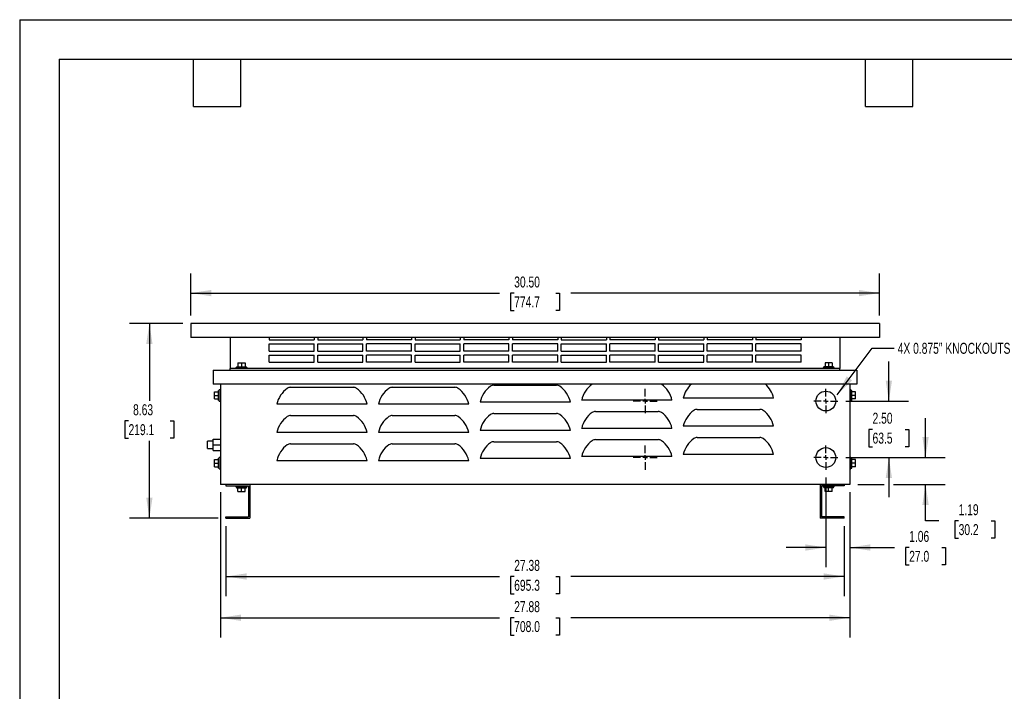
# Model space of a CAD drawing. Header units: inches. Extents: x 0 to 77, y 0 to 59.5.
# Tile 2 of 5: x 0 to 43.6, y 29.8 to 59.5. Entities that reach past the tile are written whole.
import ezdxf

# ---------------------------------------------------------------- set-up
doc = ezdxf.new("R2010")
doc.units = ezdxf.units.IN
doc.header["$LTSCALE"] = 7
doc.header["$MEASUREMENT"] = 0
doc.linetypes.add('CENTERX2', pattern=[0.8, 0.5, -0.1, 0.1, -0.1])
doc.layers.add('CENTER', color=40, linetype='CENTERX2')
doc.layers.add('DIMENSIONS', color=140, linetype='Continuous', lineweight=25)
doc.layers.add('TEXT', color=140, linetype='Continuous', lineweight=25)
doc.styles.add('SLDTEXTSTYLE0', font='TXT', dxfattribs={"width": 0.7})
doc.dimstyles.new('SLDDIMSTYLE0', dxfattribs={"dimtxt": 0.486111, "dimasz": 0.91, "dimexe": 0, "dimexo": 0.0625, "dimgap": 0.121528, "dimtad": 0, "dimtih": 1, "dimtoh": 1, "dimrnd": 1e-09, "dimzin": 4, "dimdsep": 46, "dimtxsty": 'SLDTEXTSTYLE0', "dimsah": 1, "dimcen": 0.09, "dimadec": 0, "dimazin": 1, "dimtfac": 1, "dimtofl": 0, "dimtmove": 0, "dimatfit": 3, "dimfxl": 0, "dimfrac": 2, "dimtolj": 1, "dimtzin": 12, "dimarcsym": 0})
doc.dimstyles.new('SLDDIMSTYLE1', dxfattribs={"dimtxt": 0.486111, "dimasz": 0.91, "dimexe": 0, "dimexo": 0.0625, "dimgap": 0.121528, "dimtad": 0, "dimtih": 1, "dimtoh": 1, "dimrnd": 1e-09, "dimzin": 12, "dimdsep": 46, "dimtxsty": 'SLDTEXTSTYLE0', "dimsah": 1, "dimcen": 0.09, "dimadec": 0, "dimazin": 3, "dimtfac": 1, "dimtofl": 0, "dimtmove": 0, "dimatfit": 3, "dimfxl": 0, "dimfrac": 2, "dimtolj": 1, "dimtzin": 12, "dimarcsym": 0})
doc.dimstyles.new('SLDDIMSTYLE2', dxfattribs={"dimtxt": 0.486111, "dimasz": 0.91, "dimexe": 0, "dimexo": 0.0625, "dimgap": 0.121528, "dimtad": 0, "dimtih": 1, "dimtoh": 1, "dimrnd": 1e-09, "dimzin": 4, "dimdsep": 46, "dimtxsty": 'SLDTEXTSTYLE0', "dimsah": 1, "dimcen": 0.09, "dimadec": 0, "dimazin": 1, "dimtfac": 1, "dimtmove": 0, "dimatfit": 0, "dimfxl": 0, "dimfrac": 2, "dimtolj": 1, "dimtzin": 12, "dimarcsym": 0})
doc.dimstyles.new('SLDDIMSTYLE3', dxfattribs={"dimtxt": 0.486111, "dimasz": 0.91, "dimexe": 0, "dimexo": 0.0625, "dimgap": 0.121528, "dimtad": 0, "dimtih": 1, "dimtoh": 1, "dimrnd": 1e-09, "dimzin": 12, "dimdsep": 46, "dimtxsty": 'SLDTEXTSTYLE0', "dimsah": 1, "dimcen": 0.09, "dimadec": 0, "dimazin": 3, "dimtfac": 1, "dimtmove": 0, "dimatfit": 0, "dimfxl": 0, "dimfrac": 2, "dimtolj": 1, "dimtzin": 12, "dimarcsym": 0})
doc.dimstyles.new('SLDDIMSTYLE4', dxfattribs={"dimtxt": 0.18, "dimasz": 0.91, "dimexe": 0, "dimexo": 0.0625, "dimgap": 0, "dimtad": 0, "dimtih": 1, "dimtoh": 1, "dimdec": 0, "dimrnd": 1e-09, "dimzin": 0, "dimdsep": 46, "dimtxsty": 'Standard', "dimsah": 1, "dimcen": 0.09, "dimadec": 0, "dimazin": 0, "dimtfac": 0.91, "dimtdec": 0, "dimtofl": 0, "dimtmove": 0, "dimatfit": 3, "dimfxl": 0, "dimfrac": 2, "dimtolj": 1, "dimtzin": 0, "dimarcsym": 0})

# ---------------------------------------------------------------- blocks, each defined once
blk = doc.blocks.new('_D')
at = {"layer": 'DIMENSIONS'}
for p, q in [((7.574, 46.394), (7.574, 48.265)), ((38.074, 46.394), (38.074, 48.265)), ((7.574, 47.39), (21.241, 47.39)), ((21.899, 47.389), (21.736, 47.389)), ((21.736, 47.389), (21.736, 46.616)), ((23.749, 47.389), (23.912, 47.389)), ((23.912, 47.389), (23.912, 46.616)), ((38.074, 47.39), (24.407, 47.39)), ((21.736, 46.616), (21.899, 46.616)), ((23.912, 46.616), (23.749, 46.616))]:
    blk.add_line(p, q, dxfattribs=at)
for points in [[(7.574, 47.39), (8.484, 47.25), (8.484, 47.53)], [(38.074, 47.39), (37.164, 47.53), (37.164, 47.25)]]:
    blk.add_solid(points, dxfattribs=at)
at = {"layer": 'DIMENSIONS', "char_height": 0.4861, "attachment_point": 1, "style": 'SLDTEXTSTYLE0'}
for s, insert in [('30.50', (21.899, 48.124)), ('774.7', (21.899, 47.242))]:
    blk.add_mtext(s, dxfattribs=dict(at, insert=insert))
blk = doc.blocks.new('_D_1')
at = {"layer": 'DIMENSIONS'}
for p, q in [((7.224, 46.044), (4.869, 46.044)), ((5.744, 46.044), (5.744, 42.614)), ((4.82, 41.73), (4.657, 41.73)), ((4.657, 41.73), (4.657, 40.957)), ((6.669, 41.73), (6.832, 41.73)), ((6.832, 41.73), (6.832, 40.957)), ((4.657, 40.957), (4.82, 40.957)), ((5.744, 37.419), (5.744, 40.848)), ((6.832, 40.957), (6.669, 40.957)), ((8.786, 37.419), (4.869, 37.419))]:
    blk.add_line(p, q, dxfattribs=at)
for points in [[(5.744, 46.044), (5.604, 45.134), (5.884, 45.134)], [(5.744, 37.419), (5.884, 38.329), (5.604, 38.329)]]:
    blk.add_solid(points, dxfattribs=at)
at = {"layer": 'DIMENSIONS', "char_height": 0.4861, "attachment_point": 1, "style": 'SLDTEXTSTYLE0'}
for s, insert in [('8.63', (5.022, 42.466)), ('219.1', (4.82, 41.584))]:
    blk.add_mtext(s, dxfattribs=dict(at, insert=insert))
blk = doc.blocks.new('_D_2')
at = {"layer": 'DIMENSIONS'}
for p, q in [((9.136, 37.069), (9.136, 33.962)), ((36.511, 37.069), (36.511, 33.962)), ((9.136, 34.837), (21.241, 34.837)), ((21.899, 34.836), (21.736, 34.836)), ((21.736, 34.836), (21.736, 34.063)), ((23.749, 34.836), (23.912, 34.836)), ((23.912, 34.836), (23.912, 34.063)), ((36.511, 34.837), (24.407, 34.837)), ((21.736, 34.063), (21.899, 34.063)), ((23.912, 34.063), (23.749, 34.063))]:
    blk.add_line(p, q, dxfattribs=at)
for points in [[(9.136, 34.837), (10.046, 34.697), (10.046, 34.977)], [(36.511, 34.837), (35.601, 34.977), (35.601, 34.697)]]:
    blk.add_solid(points, dxfattribs=at)
at = {"layer": 'DIMENSIONS', "char_height": 0.4861, "attachment_point": 1, "style": 'SLDTEXTSTYLE0'}
for s, insert in [('27.38', (21.899, 35.572)), ('695.3', (21.899, 34.69))]:
    blk.add_mtext(s, dxfattribs=dict(at, insert=insert))
blk = doc.blocks.new('_D_3')
at = {"layer": 'DIMENSIONS'}
for p, q in [((8.886, 38.569), (8.886, 32.134)), ((36.761, 38.569), (36.761, 32.134)), ((8.886, 33.009), (21.241, 33.009)), ((21.899, 33.008), (21.736, 33.008)), ((21.736, 33.008), (21.736, 32.235)), ((23.749, 33.008), (23.912, 33.008)), ((23.912, 33.008), (23.912, 32.235)), ((36.761, 33.009), (24.407, 33.009)), ((21.736, 32.235), (21.899, 32.235)), ((23.912, 32.235), (23.749, 32.235))]:
    blk.add_line(p, q, dxfattribs=at)
for points in [[(8.886, 33.009), (9.796, 32.869), (9.796, 33.149)], [(36.761, 33.009), (35.851, 33.149), (35.851, 32.869)]]:
    blk.add_solid(points, dxfattribs=at)
at = {"layer": 'DIMENSIONS', "char_height": 0.4861, "attachment_point": 1, "style": 'SLDTEXTSTYLE0'}
for s, insert in [('27.88', (21.899, 33.744)), ('708.0', (21.899, 32.862))]:
    blk.add_mtext(s, dxfattribs=dict(at, insert=insert))
blk = doc.blocks.new('_D_4')
at = {"layer": 'DIMENSIONS'}
for p, q in [((38.49, 42.606), (38.49, 44.356)), ((36.586, 42.606), (39.365, 42.606)), ((37.768, 41.355), (37.604, 41.355)), ((37.604, 41.355), (37.604, 40.582)), ((39.213, 41.355), (39.376, 41.355)), ((39.376, 41.355), (39.376, 40.582)), ((37.604, 40.582), (37.768, 40.582)), ((39.376, 40.582), (39.213, 40.582)), ((36.586, 40.106), (39.365, 40.106)), ((38.49, 40.106), (38.49, 38.356))]:
    blk.add_line(p, q, dxfattribs=at)
for points in [[(38.49, 42.606), (38.63, 43.516), (38.35, 43.516)], [(38.49, 40.106), (38.35, 39.196), (38.63, 39.196)]]:
    blk.add_solid(points, dxfattribs=at)
at = {"layer": 'DIMENSIONS', "char_height": 0.4861, "attachment_point": 1, "style": 'SLDTEXTSTYLE0'}
for s, insert in [('2.50', (37.768, 42.091)), ('63.5', (37.768, 41.209))]:
    blk.add_mtext(s, dxfattribs=dict(at, insert=insert))
blk = doc.blocks.new('_D_5')
at = {"layer": 'DIMENSIONS'}
for p, q in [((40.114, 40.106), (40.114, 41.856)), ((36.586, 40.106), (40.989, 40.106)), ((37.111, 38.919), (38.28, 38.919)), ((38.7, 38.919), (40.989, 38.919)), ((40.114, 37.304), (40.114, 38.919)), ((40.704, 37.304), (40.114, 37.304)), ((41.58, 37.303), (41.417, 37.303)), ((41.417, 37.303), (41.417, 36.53)), ((43.025, 37.303), (43.188, 37.303)), ((43.188, 37.303), (43.188, 36.53)), ((41.417, 36.53), (41.58, 36.53)), ((43.188, 36.53), (43.025, 36.53))]:
    blk.add_line(p, q, dxfattribs=at)
for points in [[(40.114, 40.106), (40.254, 41.016), (39.974, 41.016)], [(40.114, 38.919), (39.974, 38.009), (40.254, 38.009)]]:
    blk.add_solid(points, dxfattribs=at)
at = {"layer": 'DIMENSIONS', "char_height": 0.4861, "attachment_point": 1, "style": 'SLDTEXTSTYLE0'}
for s, insert in [('1.19', (41.58, 38.039)), ('30.2', (41.58, 37.157))]:
    blk.add_mtext(s, dxfattribs=dict(at, insert=insert))
blk = doc.blocks.new('_D_6')
at = {"layer": 'DIMENSIONS'}
for p, q in [((35.699, 39.219), (35.699, 35.245)), ((36.761, 38.569), (36.761, 35.245)), ((35.699, 36.12), (33.949, 36.12)), ((36.761, 36.12), (38.733, 36.12)), ((39.391, 36.119), (39.228, 36.119)), ((39.228, 36.119), (39.228, 35.346)), ((40.836, 36.119), (41, 36.119)), ((41, 36.119), (41, 35.346)), ((39.228, 35.346), (39.391, 35.346)), ((41, 35.346), (40.836, 35.346))]:
    blk.add_line(p, q, dxfattribs=at)
for points in [[(35.699, 36.12), (34.789, 36.26), (34.789, 35.98)], [(36.761, 36.12), (37.671, 35.98), (37.671, 36.26)]]:
    blk.add_solid(points, dxfattribs=at)
at = {"layer": 'DIMENSIONS', "char_height": 0.4861, "attachment_point": 1, "style": 'SLDTEXTSTYLE0'}
for s, insert in [('1.06', (39.391, 36.855)), ('27.0', (39.391, 35.973))]:
    blk.add_mtext(s, dxfattribs=dict(at, insert=insert))
blk = doc.blocks.new('SW_CENTERMARKSYMBOL_0')
at = {"layer": 'CENTER', "color": 0}
for p, q in [((0, 0.2), (0, 0.5375)), ((-0.2, 0), (-0.5375, 0)), ((0, 0), (-0.1, 0)), ((0, 0), (0, 0.1)), ((0, 0), (0, -0.1)), ((0, 0), (0.1, 0)), ((0.2, 0), (0.5375, 0)), ((0, -0.2), (0, -0.5375))]:
    blk.add_line(p, q, dxfattribs=at)
blk = doc.blocks.new('SW_CENTERMARKSYMBOL_1')
at = {"layer": 'CENTER', "color": 0}
for p, q in [((0, 0.2), (0, 0.5375)), ((-0.2, 0), (-0.5375, 0)), ((0, 0), (-0.1, 0)), ((0, 0), (0, 0.1)), ((0, 0), (0, -0.1)), ((0, 0), (0.1, 0)), ((0.2, 0), (0.5375, 0)), ((0, -0.2), (0, -0.5375))]:
    blk.add_line(p, q, dxfattribs=at)
blk = doc.blocks.new('SW_CENTERMARKSYMBOL_2')
at = {"layer": 'CENTER', "color": 0}
for p, q in [((0, 0.2), (0, 0.5375)), ((-0.2, 0), (-0.5375, 0)), ((0, 0), (-0.1, 0)), ((0, 0), (0, 0.1)), ((0, 0), (0, -0.1)), ((0, 0), (0.1, 0)), ((0.2, 0), (0.5375, 0)), ((0, -0.2), (0, -0.5375))]:
    blk.add_line(p, q, dxfattribs=at)
blk = doc.blocks.new('SW_CENTERMARKSYMBOL_3')
at = {"layer": 'CENTER', "color": 0}
for p, q in [((0, 0.2), (0, 0.5375)), ((-0.2, 0), (-0.5375, 0)), ((0, 0), (-0.1, 0)), ((0, 0), (0, 0.1)), ((0, 0), (0, -0.1)), ((0, 0), (0.1, 0)), ((0.2, 0), (0.5375, 0)), ((0, -0.2), (0, -0.5375))]:
    blk.add_line(p, q, dxfattribs=at)

msp = doc.modelspace()

# ---------------------------------------------------------------- linework, layer by layer
at = {"color": 7, "linetype": 'Continuous'}
for q in [(0.001, 0.001), (77.001, 59.501)]:
    msp.add_line((0.001, 59.501), q, dxfattribs=at)
for p, q in [((38.074, 46.044), (7.574, 46.044)), ((7.574, 46.044), (7.574, 45.419)), ((38.074, 46.044), (38.074, 45.419)), ((38.074, 45.419), (7.574, 45.419)), ((9.324, 45.419), (9.324, 44.044)), ((11.043, 45.419), (11.043, 45.325)), ((13.043, 45.419), (13.043, 45.325)), ((13.199, 45.419), (13.199, 45.325)), ((15.199, 45.419), (15.199, 45.325)), ((15.355, 45.419), (15.355, 45.325)), ((17.355, 45.419), (17.355, 45.325)), ((17.511, 45.419), (17.511, 45.325)), ((19.511, 45.419), (19.511, 45.325)), ((19.668, 45.419), (19.668, 45.325)), ((21.668, 45.419), (21.668, 45.325)), ((21.824, 45.419), (21.824, 45.325)), ((23.824, 45.419), (23.824, 45.325)), ((23.98, 45.419), (23.98, 45.325)), ((25.98, 45.419), (25.98, 45.325)), ((26.136, 45.419), (26.136, 45.325)), ((28.136, 45.419), (28.136, 45.325)), ((28.293, 45.419), (28.293, 45.325)), ((30.293, 45.419), (30.293, 45.325)), ((30.449, 45.419), (30.449, 45.325)), ((32.449, 45.419), (32.449, 45.325)), ((32.605, 45.419), (32.605, 45.325)), ((34.605, 45.419), (34.605, 45.325)), ((36.324, 45.419), (36.324, 44.044)), ((11.043, 45.325), (13.043, 45.325)), ((11.043, 45.137), (13.043, 45.137)), ((11.043, 44.825), (11.043, 45.137)), ((13.043, 44.825), (13.043, 45.137)), ((13.199, 45.325), (15.199, 45.325)), ((13.199, 45.137), (15.199, 45.137)), ((13.199, 44.825), (13.199, 45.137)), ((15.199, 44.825), (15.199, 45.137)), ((17.355, 45.325), (15.355, 45.325)), ((17.355, 45.137), (15.355, 45.137)), ((15.355, 44.825), (15.355, 45.137)), ((17.355, 44.825), (17.355, 45.137)), ((17.511, 45.325), (19.511, 45.325)), ((17.511, 44.825), (17.511, 45.137)), ((17.511, 45.137), (19.511, 45.137)), ((19.511, 44.825), (19.511, 45.137)), ((21.668, 45.325), (19.668, 45.325)), ((21.668, 45.137), (19.668, 45.137)), ((19.668, 44.825), (19.668, 45.137)), ((21.668, 44.825), (21.668, 45.137)), ((23.824, 45.325), (21.824, 45.325)), ((23.824, 45.137), (21.824, 45.137)), ((21.824, 44.825), (21.824, 45.137)), ((23.824, 44.825), (23.824, 45.137)), ((23.98, 45.325), (25.98, 45.325)), ((23.98, 45.137), (25.98, 45.137)), ((23.98, 44.825), (23.98, 45.137)), ((25.98, 44.825), (25.98, 45.137)), ((28.136, 45.325), (26.136, 45.325)), ((26.136, 44.825), (26.136, 45.137)), ((28.136, 45.137), (26.136, 45.137)), ((28.136, 44.825), (28.136, 45.137)), ((28.293, 45.325), (30.293, 45.325)), ((28.293, 45.137), (30.293, 45.137)), ((28.293, 44.825), (28.293, 45.137)), ((30.293, 44.825), (30.293, 45.137)), ((32.449, 45.325), (30.449, 45.325)), ((32.449, 45.137), (30.449, 45.137)), ((30.449, 44.825), (30.449, 45.137)), ((32.449, 44.825), (32.449, 45.137)), ((34.605, 45.325), (32.605, 45.325)), ((32.605, 44.825), (32.605, 45.137)), ((34.605, 45.137), (32.605, 45.137)), ((34.605, 44.825), (34.605, 45.137)), ((11.043, 44.825), (13.043, 44.825)), ((11.043, 44.325), (11.043, 44.637)), ((11.043, 44.637), (13.043, 44.637)), ((13.043, 44.325), (13.043, 44.637)), ((13.199, 44.825), (15.199, 44.825)), ((13.199, 44.637), (15.199, 44.637)), ((13.199, 44.325), (13.199, 44.637)), ((15.199, 44.325), (15.199, 44.637)), ((17.355, 44.825), (15.355, 44.825)), ((17.355, 44.637), (15.355, 44.637)), ((15.355, 44.325), (15.355, 44.637)), ((17.355, 44.325), (17.355, 44.637)), ((17.511, 44.825), (19.511, 44.825)), ((17.511, 44.637), (19.511, 44.637)), ((17.511, 44.325), (17.511, 44.637)), ((19.511, 44.325), (19.511, 44.637)), ((21.668, 44.825), (19.668, 44.825)), ((19.668, 44.325), (19.668, 44.637)), ((21.668, 44.637), (19.668, 44.637)), ((21.668, 44.325), (21.668, 44.637)), ((23.824, 44.825), (21.824, 44.825)), ((23.824, 44.637), (21.824, 44.637)), ((21.824, 44.325), (21.824, 44.637)), ((23.824, 44.325), (23.824, 44.637)), ((23.98, 44.825), (25.98, 44.825)), ((23.98, 44.637), (25.98, 44.637)), ((23.98, 44.325), (23.98, 44.637)), ((25.98, 44.325), (25.98, 44.637)), ((28.136, 44.825), (26.136, 44.825)), ((28.136, 44.637), (26.136, 44.637)), ((26.136, 44.325), (26.136, 44.637)), ((28.136, 44.325), (28.136, 44.637)), ((28.293, 44.825), (30.293, 44.825)), ((28.293, 44.637), (30.293, 44.637)), ((28.293, 44.325), (28.293, 44.637)), ((30.293, 44.325), (30.293, 44.637)), ((32.449, 44.825), (30.449, 44.825)), ((30.449, 44.325), (30.449, 44.637)), ((32.449, 44.637), (30.449, 44.637)), ((32.449, 44.325), (32.449, 44.637)), ((34.605, 44.825), (32.605, 44.825)), ((34.605, 44.637), (32.605, 44.637)), ((32.605, 44.325), (32.605, 44.637)), ((34.605, 44.325), (34.605, 44.637)), ((36.324, 44.044), (9.324, 44.044)), ((9.324, 43.981), (9.324, 44.044)), ((9.574, 44.094), (9.574, 44.044)), ((9.574, 44.094), (9.824, 44.094)), ((9.605, 44.131), (9.605, 44.094)), ((9.605, 44.131), (9.824, 44.131)), ((9.668, 44.298), (9.668, 44.131)), ((9.668, 44.298), (9.824, 44.298)), ((9.824, 44.298), (9.824, 44.131)), ((9.824, 44.298), (9.98, 44.298)), ((9.824, 44.131), (10.043, 44.131)), ((9.824, 44.094), (10.074, 44.094)), ((9.98, 44.298), (9.98, 44.131)), ((10.043, 44.094), (10.043, 44.131)), ((10.074, 44.044), (10.074, 44.094)), ((11.043, 44.325), (13.043, 44.325)), ((13.199, 44.325), (15.199, 44.325)), ((17.355, 44.325), (15.355, 44.325)), ((17.511, 44.325), (19.511, 44.325)), ((21.668, 44.325), (19.668, 44.325)), ((23.824, 44.325), (21.824, 44.325)), ((23.98, 44.325), (25.98, 44.325)), ((28.136, 44.325), (26.136, 44.325)), ((28.293, 44.325), (30.293, 44.325)), ((32.449, 44.325), (30.449, 44.325)), ((34.605, 44.325), (32.605, 44.325)), ((35.574, 44.094), (35.574, 44.044)), ((35.824, 44.094), (35.574, 44.094)), ((35.605, 44.131), (35.605, 44.094)), ((35.824, 44.131), (35.605, 44.131)), ((35.668, 44.298), (35.668, 44.131)), ((35.824, 44.298), (35.668, 44.298)), ((35.824, 44.298), (35.824, 44.131)), ((35.98, 44.298), (35.824, 44.298)), ((36.043, 44.131), (35.824, 44.131)), ((36.074, 44.094), (35.824, 44.094)), ((35.98, 44.298), (35.98, 44.131)), ((36.043, 44.094), (36.043, 44.131)), ((36.074, 44.044), (36.074, 44.094)), ((36.324, 43.981), (36.324, 44.044)), ((8.574, 43.981), (37.074, 43.981)), ((8.574, 43.981), (8.574, 43.356)), ((37.074, 43.981), (37.074, 43.356)), ((37.074, 43.356), (8.574, 43.356)), ((8.886, 43.356), (8.886, 38.919)), ((11.997, 43.217), (14.776, 43.217)), ((16.497, 43.217), (19.276, 43.217)), ((20.997, 43.308), (23.776, 43.308)), ((36.761, 43.356), (36.761, 38.919)), ((8.632, 42.856), (8.632, 43.012)), ((8.632, 43.012), (8.799, 43.012)), ((8.632, 42.856), (8.799, 42.856)), ((8.632, 42.7), (8.632, 42.856)), ((8.836, 43.075), (8.799, 43.075)), ((8.799, 42.856), (8.799, 43.075)), ((8.799, 42.637), (8.799, 42.856)), ((8.886, 43.106), (8.836, 43.106)), ((8.836, 42.856), (8.836, 43.106)), ((8.836, 42.606), (8.836, 42.856)), ((33.386, 42.74), (29.386, 42.74)), ((36.811, 43.106), (36.761, 43.106)), ((36.811, 42.856), (36.811, 43.106)), ((36.848, 43.075), (36.811, 43.075)), ((36.811, 42.606), (36.811, 42.856)), ((36.848, 42.856), (36.848, 43.075)), ((37.016, 43.012), (36.848, 43.012)), ((36.848, 42.637), (36.848, 42.856)), ((37.016, 42.856), (36.848, 42.856)), ((37.016, 42.856), (37.016, 43.012)), ((37.016, 42.7), (37.016, 42.856)), ((8.632, 42.7), (8.799, 42.7)), ((8.799, 42.637), (8.836, 42.637)), ((8.836, 42.606), (8.886, 42.606)), ((15.386, 42.467), (11.386, 42.467)), ((19.886, 42.467), (15.886, 42.467)), ((24.386, 42.558), (20.386, 42.558)), ((28.886, 42.649), (24.886, 42.649)), ((36.761, 42.606), (36.811, 42.606)), ((36.811, 42.637), (36.848, 42.637)), ((37.016, 42.7), (36.848, 42.7)), ((11.997, 41.967), (14.776, 41.967)), ((16.497, 41.967), (19.276, 41.967)), ((20.997, 42.058), (23.776, 42.058)), ((25.497, 42.149), (28.276, 42.149)), ((29.997, 42.24), (32.776, 42.24)), ((33.386, 41.49), (29.386, 41.49)), ((15.386, 41.217), (11.386, 41.217)), ((19.886, 41.217), (15.886, 41.217)), ((24.386, 41.308), (20.386, 41.308)), ((28.886, 41.399), (24.886, 41.399)), ((29.997, 40.99), (32.776, 40.99)), ((8.574, 40.825), (8.324, 40.825)), ((8.324, 40.669), (8.324, 40.825)), ((8.324, 40.512), (8.324, 40.669)), ((8.574, 40.919), (8.886, 40.919)), ((8.574, 40.669), (8.574, 40.919)), ((8.574, 40.419), (8.574, 40.669)), ((8.574, 40.669), (8.886, 40.669)), ((11.997, 40.717), (14.776, 40.717)), ((16.497, 40.717), (19.276, 40.717)), ((20.997, 40.808), (23.776, 40.808)), ((25.497, 40.899), (28.276, 40.899)), ((8.324, 40.512), (8.574, 40.512)), ((8.574, 40.419), (8.886, 40.419)), ((28.886, 40.149), (24.886, 40.149)), ((33.386, 40.24), (29.386, 40.24)), ((8.632, 40.012), (8.799, 40.012)), ((8.632, 39.856), (8.632, 40.012)), ((8.632, 39.856), (8.799, 39.856)), ((8.632, 39.7), (8.632, 39.856)), ((8.632, 39.7), (8.799, 39.7)), ((8.836, 40.075), (8.799, 40.075)), ((8.799, 39.856), (8.799, 40.075)), ((8.799, 39.637), (8.799, 39.856)), ((8.886, 40.106), (8.836, 40.106)), ((8.836, 39.856), (8.836, 40.106)), ((8.836, 39.606), (8.836, 39.856)), ((15.386, 39.967), (11.386, 39.967)), ((19.886, 39.967), (15.886, 39.967)), ((24.386, 40.058), (20.386, 40.058)), ((36.811, 40.106), (36.761, 40.106)), ((36.811, 39.856), (36.811, 40.106)), ((36.848, 40.075), (36.811, 40.075)), ((36.811, 39.606), (36.811, 39.856)), ((36.848, 39.856), (36.848, 40.075)), ((37.016, 40.012), (36.848, 40.012)), ((36.848, 39.637), (36.848, 39.856)), ((37.016, 39.856), (36.848, 39.856)), ((37.016, 39.7), (36.848, 39.7)), ((37.016, 39.856), (37.016, 40.012)), ((37.016, 39.7), (37.016, 39.856)), ((8.799, 39.637), (8.836, 39.637)), ((8.836, 39.606), (8.886, 39.606)), ((36.761, 39.606), (36.811, 39.606)), ((36.811, 39.637), (36.848, 39.637)), ((36.761, 38.919), (8.886, 38.919)), ((9.136, 38.919), (9.136, 38.856)), ((9.136, 38.856), (9.659, 38.856)), ((9.574, 38.856), (9.574, 38.806)), ((9.574, 38.806), (9.824, 38.806)), ((9.605, 38.806), (9.605, 38.769)), ((9.659, 38.856), (9.824, 38.856)), ((9.824, 38.856), (9.989, 38.856)), ((9.824, 38.806), (10.074, 38.806)), ((9.989, 38.856), (10.136, 38.856)), ((10.043, 38.769), (10.043, 38.806)), ((10.074, 38.806), (10.074, 38.856)), ((10.136, 38.856), (10.136, 37.482)), ((10.199, 38.919), (10.199, 37.419)), ((35.448, 38.919), (35.448, 37.419)), ((35.511, 38.856), (35.511, 37.482)), ((35.659, 38.856), (35.511, 38.856)), ((35.574, 38.856), (35.574, 38.806)), ((35.824, 38.806), (35.574, 38.806)), ((35.605, 38.806), (35.605, 38.769)), ((35.824, 38.856), (35.659, 38.856)), ((35.989, 38.856), (35.824, 38.856)), ((36.074, 38.806), (35.824, 38.806)), ((36.511, 38.856), (35.989, 38.856)), ((36.043, 38.769), (36.043, 38.806)), ((36.074, 38.806), (36.074, 38.856)), ((36.511, 38.919), (36.511, 38.856)), ((9.605, 38.769), (9.824, 38.769)), ((9.668, 38.602), (9.668, 38.769)), ((9.668, 38.602), (9.824, 38.602)), ((9.824, 38.769), (10.043, 38.769)), ((9.824, 38.602), (9.824, 38.769)), ((9.824, 38.602), (9.98, 38.602)), ((9.98, 38.602), (9.98, 38.769)), ((35.824, 38.769), (35.605, 38.769)), ((35.668, 38.602), (35.668, 38.769)), ((35.824, 38.602), (35.668, 38.602)), ((36.043, 38.769), (35.824, 38.769)), ((35.824, 38.602), (35.824, 38.769)), ((35.98, 38.602), (35.824, 38.602)), ((35.98, 38.602), (35.98, 38.769)), ((9.136, 37.482), (10.136, 37.482)), ((9.136, 37.419), (9.136, 37.482)), ((9.136, 37.419), (10.199, 37.419)), ((36.511, 37.419), (35.448, 37.419)), ((36.511, 37.482), (35.511, 37.482)), ((36.511, 37.419), (36.511, 37.482))]:
    msp.add_line(p, q)
for centre in [(35.699, 42.606), (35.699, 40.106)]:
    msp.add_circle(centre, 0.438)
for centre, radius, start, end in [((12.538, 42.211), 1.179, 125.5554, 167.4619), ((11.997, 42.967), 0.25, 90, 125.5554), ((14.776, 42.967), 0.25, 54.4446, 90), ((14.235, 42.211), 1.179, 12.5381, 54.4446), ((17.038, 42.211), 1.179, 125.5554, 167.4619), ((16.497, 42.967), 0.25, 90, 125.5554), ((19.276, 42.967), 0.25, 54.4446, 90), ((18.735, 42.211), 1.179, 12.5381, 54.4446), ((21.538, 42.302), 1.179, 125.5554, 167.4619), ((20.997, 43.058), 0.25, 90, 125.5554), ((23.776, 43.058), 0.25, 54.4446, 90), ((23.235, 42.302), 1.179, 12.5381, 54.4446), ((26.038, 42.393), 1.179, 125.5554, 167.4619), ((25.497, 43.149), 0.25, 124.0345, 125.5554), ((28.276, 43.149), 0.25, 54.4446, 55.9655), ((27.735, 42.393), 1.179, 12.5381, 54.4446), ((30.538, 42.484), 1.179, 132.3055, 167.4619), ((32.235, 42.484), 1.179, 12.5381, 47.6945), ((12.538, 40.961), 1.179, 125.5554, 167.4619), ((11.997, 41.717), 0.25, 90, 125.5554), ((14.776, 41.717), 0.25, 54.4446, 90), ((14.235, 40.961), 1.179, 12.5381, 54.4446), ((17.038, 40.961), 1.179, 125.5554, 167.4619), ((16.497, 41.717), 0.25, 90, 125.5554), ((19.276, 41.717), 0.25, 54.4446, 90), ((18.735, 40.961), 1.179, 12.5381, 54.4446), ((21.538, 41.052), 1.179, 125.5554, 167.4619), ((20.997, 41.808), 0.25, 90, 125.5554), ((23.776, 41.808), 0.25, 54.4446, 90), ((23.235, 41.052), 1.179, 12.5381, 54.4446), ((26.038, 41.143), 1.179, 125.5554, 167.4619), ((25.497, 41.899), 0.25, 90, 125.5554), ((28.276, 41.899), 0.25, 54.4446, 90), ((27.735, 41.143), 1.179, 12.5381, 54.4446), ((30.538, 41.234), 1.179, 125.5554, 167.4619), ((29.997, 41.99), 0.25, 90, 125.5554), ((32.776, 41.99), 0.25, 54.4446, 90), ((32.235, 41.234), 1.179, 12.5381, 54.4446), ((29.997, 40.74), 0.25, 90, 125.5554), ((32.776, 40.74), 0.25, 54.4446, 90), ((12.538, 39.711), 1.179, 125.5554, 167.4619), ((11.997, 40.467), 0.25, 90, 125.5554), ((14.776, 40.467), 0.25, 54.4446, 90), ((14.235, 39.711), 1.179, 12.5381, 54.4446), ((17.038, 39.711), 1.179, 125.5554, 167.4619), ((16.497, 40.467), 0.25, 90, 125.5554), ((19.276, 40.467), 0.25, 54.4446, 90), ((18.735, 39.711), 1.179, 12.5381, 54.4446), ((21.538, 39.802), 1.179, 125.5554, 167.4619), ((20.997, 40.558), 0.25, 90, 125.5554), ((23.776, 40.558), 0.25, 54.4446, 90), ((23.235, 39.802), 1.179, 12.5381, 54.4446), ((26.038, 39.893), 1.179, 125.5554, 167.4619), ((25.497, 40.649), 0.25, 90, 125.5554), ((28.276, 40.649), 0.25, 54.4446, 90), ((27.735, 39.893), 1.179, 12.5381, 54.4446), ((30.538, 39.984), 1.179, 125.5554, 167.4619), ((32.235, 39.984), 1.179, 12.5381, 54.4446)]:
    msp.add_arc(centre, radius, start, end)
at = {"layer": 'TEXT'}
for p, q in [((1.75, 57.75), (75.25, 57.75)), ((1.75, 57.75), (1.75, 1.75)), ((7.7, 55.65), (7.7, 57.75)), ((9.8, 55.65), (9.8, 57.75)), ((37.45, 55.65), (37.45, 57.75)), ((39.55, 55.65), (39.55, 57.75)), ((7.7, 55.65), (9.8, 55.65)), ((37.45, 55.65), (39.55, 55.65))]:
    msp.add_line(p, q, dxfattribs=at)

# ---------------------------------------------------------------- block references
at = {"layer": 'CENTER'}
for name, p in [('SW_CENTERMARKSYMBOL_0', (27.699, 42.606)), ('SW_CENTERMARKSYMBOL_2', (35.699, 42.606)), ('SW_CENTERMARKSYMBOL_1', (27.699, 40.106)), ('SW_CENTERMARKSYMBOL_3', (35.699, 40.106))]:
    msp.add_blockref(name, p, dxfattribs=at)

# ---------------------------------------------------------------- texts
at = {"layer": 'TEXT', "linetype": 'CENTERX2', "lineweight": 18, "insert": (38.882, 45.187), "char_height": 0.48611, "attachment_point": 1, "style": 'SLDTEXTSTYLE0'}
msp.add_mtext('4X 0.875" KNOCKOUTS', dxfattribs=at)

# ---------------------------------------------------------------- dimensions: what is measured, and where the dimension line sits
at = {"layer": 'DIMENSIONS'}
for base, p1, p2, dimstyle, picture, middle in [((7.574, 47.39), (38.074, 46.044), (7.574, 46.044), 'SLDDIMSTYLE0', '_D', (22.824, 47.39)), ((35.699, 36.12), (36.761, 38.919), (35.699, 39.569), 'SLDDIMSTYLE3', '_D_6', (40.114, 36.12)), ((8.886385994, 33.00929968), (36.761385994, 38.918748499), (8.886385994, 38.918748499), 'SLDDIMSTYLE1', '_D_3', (22.823885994, 33.00929968)), ((36.511385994, 34.837203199), (9.136385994, 37.418748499), (36.511385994, 37.418748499), 'SLDDIMSTYLE1', '_D_2', (22.823885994, 34.837203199))]:
    dim = msp.add_linear_dim(base=base, p1=p1, p2=p2, dimstyle=dimstyle, dxfattribs=at)
    dim.commit()
    dim.dimension.update_dxf_attribs({"geometry": picture, "text_midpoint": middle, "dimtype": 160})
for base, p1, p2, dimstyle, picture, middle in [((5.74449134, 37.418748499), (7.573885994, 46.043748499), (9.136385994, 37.418748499), 'SLDDIMSTYLE1', '_D_1', (5.74449134, 41.731248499)), ((38.49, 42.606), (36.236, 40.106), (36.236, 42.606), 'SLDDIMSTYLE2', '_D_4', (38.49, 41.356)), ((40.114, 40.106), (36.761, 38.919), (36.236, 40.106), 'SLDDIMSTYLE3', '_D_5', (40.114, 37.304))]:
    dim = msp.add_linear_dim(base=base, p1=p1, p2=p2, angle=90, dimstyle=dimstyle, dxfattribs=at)
    dim.commit()
    dim.dimension.update_dxf_attribs({"geometry": picture, "text_midpoint": middle, "dimtype": 160})

# ---------------------------------------------------------------- leaders
at = {"layer": 'TEXT', "linetype": 'CENTERX2', "lineweight": 18}
msp.add_leader([(36.2, 42.883), (37.745, 44.946), (38.718, 44.946)], dimstyle='SLDDIMSTYLE4', dxfattribs=at)

doc.saveas('drawing.dxf')
